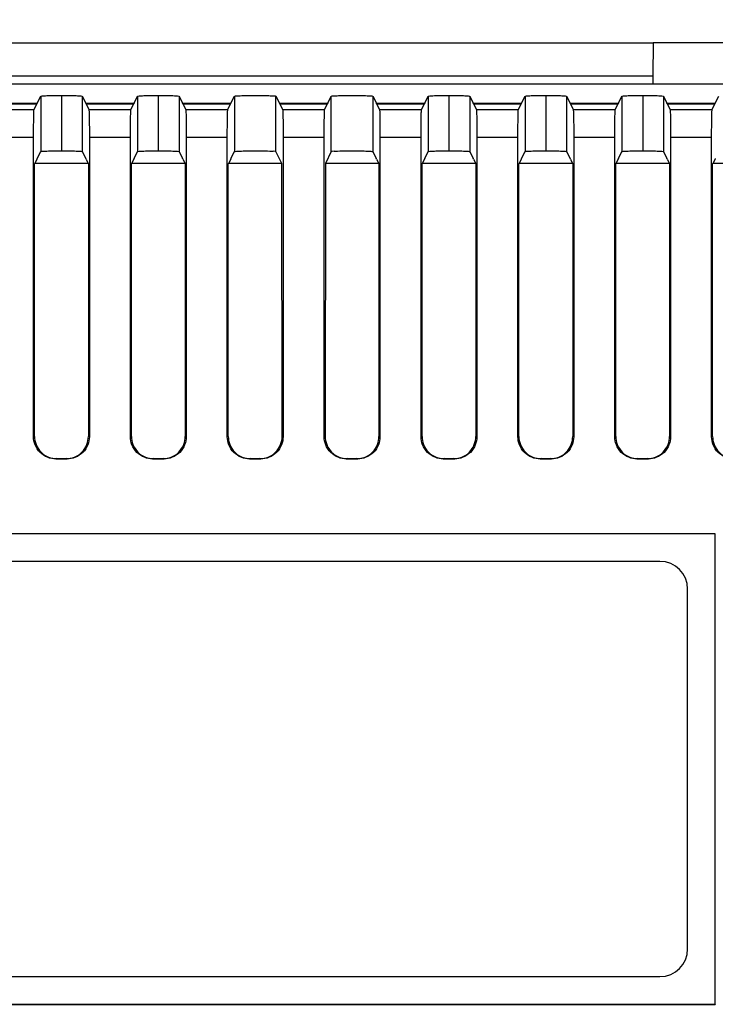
# Model space of a CAD drawing. Header units: millimetres. Extents: x 6 to 273, y 6 to 210.
# Tile 26 of 52: x 44 to 54, y 127 to 141. Entities that reach past the tile are written whole.
import ezdxf

# ---------------------------------------------------------------- set-up
doc = ezdxf.new("R2010")
doc.units = ezdxf.units.MM
doc.layers.add('DIMENSIONS', color=140, linetype='Continuous')
doc.styles.add('SLDTEXTSTYLE0', font='TXT', dxfattribs={"width": 0.7})
doc.dimstyles.new('SLDDIMSTYLE0', dxfattribs={"dimtxt": 2.158008, "dimasz": 3.302, "dimexe": 0, "dimexo": 0.0625, "dimgap": 0.539502, "dimtad": 0, "dimtih": 1, "dimtoh": 1, "dimdec": 1, "dimlfac": 2.5, "dimrnd": 1e-09, "dimzin": 4, "dimdsep": 46, "dimtxsty": 'SLDTEXTSTYLE0', "dimsah": 1, "dimcen": 0.09, "dimadec": 0, "dimazin": 1, "dimtfac": 1, "dimtdec": 1, "dimtofl": 0, "dimtmove": 0, "dimatfit": 3, "dimfxl": 0, "dimfrac": 2, "dimtolj": 1, "dimtzin": 12, "dimarcsym": 0})

# ---------------------------------------------------------------- blocks, each defined once
blk = doc.blocks.new('_D_12')
at = {"layer": 'DIMENSIONS'}
for p, q in [((26.186, 137.7), (26.186, 157.623)), ((61.385, 137.7), (61.385, 157.623)), ((26.186, 154.448), (37.333, 154.448)), ((40.257, 154.448), (39.533, 154.448)), ((39.533, 154.448), (39.533, 151.018)), ((46.67, 154.448), (47.395, 154.448)), ((47.395, 154.448), (47.395, 151.018)), ((61.385, 154.448), (49.594, 154.448)), ((39.533, 151.018), (40.257, 151.018)), ((47.395, 151.018), (46.67, 151.018))]:
    blk.add_line(p, q, dxfattribs=at)
for points in [[(26.186, 154.448), (29.488, 153.94), (29.488, 154.956)], [(61.385, 154.448), (58.083, 154.956), (58.083, 153.94)]]:
    blk.add_solid(points, dxfattribs=at)
at = {"layer": 'DIMENSIONS', "char_height": 2.1167, "attachment_point": 1, "style": 'SLDTEXTSTYLE0'}
for s, insert in [('88.0', (40.257, 157.66)), ('3.46', (40.257, 153.747))]:
    blk.add_mtext(s, dxfattribs=dict(at, insert=insert))

msp = doc.modelspace()

# ---------------------------------------------------------------- linework, layer by layer
at = {"color": 7, "linetype": 'Continuous', "lineweight": 25}
for p, q in [((34.286, 140.428), (53.286, 140.428)), ((53.286, 140.428), (53.284, 139.95)), ((53.286, 140.43), (54.885, 140.43)), ((53.286, 140.43), (53.286, 140.428)), ((34.288, 139.95), (53.284, 139.95)), ((53.284, 139.95), (53.283, 139.834)), ((43.786, 139.834), (61.186, 139.834)), ((59.789, 139.827), (43.786, 139.827)), ((44.386, 139.554), (44.436, 139.656)), ((44.436, 139.656), (44.436, 138.855)), ((44.736, 139.666), (44.736, 138.866)), ((45.036, 139.656), (45.036, 138.855)), ((45.036, 139.656), (45.087, 139.554)), ((45.786, 139.554), (45.836, 139.656)), ((45.836, 139.656), (45.836, 138.855)), ((46.136, 139.666), (46.136, 138.866)), ((46.436, 139.656), (46.436, 138.855)), ((46.436, 139.656), (46.487, 139.554)), ((47.186, 139.554), (47.236, 139.656)), ((47.236, 139.656), (47.236, 138.855)), ((47.836, 138.855), (47.836, 139.656)), ((47.836, 139.656), (47.887, 139.554)), ((48.586, 139.554), (48.636, 139.656)), ((48.636, 138.855), (48.636, 139.656)), ((49.236, 139.656), (49.236, 138.855)), ((49.236, 139.656), (49.287, 139.554)), ((49.986, 139.554), (50.036, 139.656)), ((50.036, 139.656), (50.036, 138.855)), ((50.336, 139.666), (50.336, 138.866)), ((50.636, 139.656), (50.636, 138.855)), ((50.636, 139.656), (50.687, 139.554)), ((51.386, 139.554), (51.436, 139.656)), ((51.436, 139.656), (51.436, 138.855)), ((51.736, 139.666), (51.736, 138.866)), ((52.036, 139.656), (52.036, 138.855)), ((52.036, 139.656), (52.087, 139.554)), ((52.786, 139.554), (52.836, 139.656)), ((52.836, 139.656), (52.836, 138.855)), ((53.136, 139.666), (53.136, 138.866)), ((53.436, 139.656), (53.436, 138.855)), ((53.436, 139.656), (53.487, 139.554)), ((54.186, 139.554), (54.236, 139.656)), ((43.231, 139.463), (44.34, 139.463)), ((43.786, 139.554), (44.386, 139.554)), ((43.786, 139.546), (44.381, 139.546)), ((44.34, 139.463), (44.381, 139.546)), ((44.386, 139.554), (44.381, 139.546)), ((45.091, 139.546), (45.087, 139.554)), ((45.087, 139.554), (45.786, 139.554)), ((45.091, 139.546), (45.133, 139.463)), ((45.091, 139.546), (45.781, 139.546)), ((45.133, 139.463), (45.74, 139.463)), ((45.74, 139.463), (45.781, 139.546)), ((45.786, 139.554), (45.781, 139.546)), ((46.491, 139.546), (46.487, 139.554)), ((46.487, 139.554), (47.186, 139.554)), ((46.491, 139.546), (46.533, 139.463)), ((46.491, 139.546), (47.181, 139.546)), ((46.533, 139.463), (47.14, 139.463)), ((47.14, 139.463), (47.181, 139.546)), ((47.186, 139.554), (47.181, 139.546)), ((47.891, 139.546), (47.887, 139.554)), ((47.887, 139.554), (48.586, 139.554)), ((47.891, 139.546), (47.933, 139.463)), ((47.891, 139.546), (48.581, 139.546)), ((47.933, 139.463), (48.54, 139.463)), ((48.54, 139.463), (48.581, 139.546)), ((48.586, 139.554), (48.581, 139.546)), ((49.291, 139.546), (49.287, 139.554)), ((49.287, 139.554), (49.986, 139.554)), ((49.291, 139.546), (49.333, 139.463)), ((49.291, 139.546), (49.981, 139.546)), ((49.333, 139.463), (49.94, 139.463)), ((49.94, 139.463), (49.981, 139.546)), ((49.986, 139.554), (49.981, 139.546)), ((50.691, 139.546), (50.687, 139.554)), ((50.687, 139.554), (51.386, 139.554)), ((50.691, 139.546), (50.733, 139.463)), ((50.691, 139.546), (51.381, 139.546)), ((50.733, 139.463), (51.34, 139.463)), ((51.34, 139.463), (51.381, 139.546)), ((51.386, 139.554), (51.381, 139.546)), ((52.091, 139.546), (52.087, 139.554)), ((52.087, 139.554), (52.786, 139.554)), ((52.091, 139.546), (52.133, 139.463)), ((52.091, 139.546), (52.781, 139.546)), ((52.133, 139.463), (52.74, 139.463)), ((52.74, 139.463), (52.781, 139.546)), ((52.786, 139.554), (52.781, 139.546)), ((53.491, 139.546), (53.487, 139.554)), ((53.487, 139.554), (54.186, 139.554)), ((53.491, 139.546), (53.533, 139.463)), ((53.491, 139.546), (54.181, 139.546)), ((53.533, 139.463), (54.14, 139.463)), ((54.14, 139.463), (54.181, 139.546)), ((54.186, 139.554), (54.181, 139.546)), ((43.238, 139.063), (44.333, 139.063)), ((44.333, 134.734), (44.333, 139.063)), ((45.139, 139.063), (45.139, 134.734)), ((45.139, 139.063), (45.733, 139.063)), ((45.733, 134.734), (45.733, 139.063)), ((46.539, 139.063), (46.539, 134.734)), ((46.539, 139.063), (47.133, 139.063)), ((47.133, 134.734), (47.133, 139.063)), ((47.939, 139.063), (47.939, 134.734)), ((47.939, 139.063), (48.533, 139.063)), ((48.533, 134.734), (48.533, 139.063)), ((49.339, 139.063), (49.339, 134.734)), ((49.339, 139.063), (49.933, 139.063)), ((49.933, 134.734), (49.933, 139.063)), ((50.739, 139.063), (50.739, 134.734)), ((50.739, 139.063), (51.333, 139.063)), ((51.333, 134.734), (51.333, 139.063)), ((52.139, 139.063), (52.139, 134.734)), ((52.139, 139.063), (52.733, 139.063)), ((52.733, 134.734), (52.733, 139.063)), ((53.539, 139.063), (53.539, 134.734)), ((53.539, 139.063), (54.133, 139.063)), ((54.133, 134.734), (54.133, 139.063)), ((44.382, 138.746), (44.35, 138.682)), ((44.386, 138.755), (44.382, 138.746)), ((44.386, 138.755), (44.436, 138.855)), ((45.036, 138.855), (45.086, 138.755)), ((45.091, 138.746), (45.086, 138.755)), ((45.091, 138.746), (45.123, 138.682)), ((45.782, 138.746), (45.75, 138.682)), ((45.786, 138.755), (45.782, 138.746)), ((45.786, 138.755), (45.836, 138.855)), ((46.436, 138.855), (46.486, 138.755)), ((46.491, 138.746), (46.486, 138.755)), ((46.491, 138.746), (46.523, 138.682)), ((47.182, 138.746), (47.15, 138.682)), ((47.186, 138.755), (47.182, 138.746)), ((47.186, 138.755), (47.236, 138.855)), ((47.923, 138.682), (47.836, 138.855)), ((48.636, 138.855), (48.55, 138.682)), ((49.236, 138.855), (49.286, 138.755)), ((49.291, 138.746), (49.286, 138.755)), ((49.291, 138.746), (49.323, 138.682)), ((49.982, 138.746), (49.95, 138.682)), ((49.986, 138.755), (49.982, 138.746)), ((49.986, 138.755), (50.036, 138.855)), ((50.636, 138.855), (50.686, 138.755)), ((50.691, 138.746), (50.686, 138.755)), ((50.691, 138.746), (50.723, 138.682)), ((51.382, 138.746), (51.35, 138.682)), ((51.386, 138.755), (51.382, 138.746)), ((51.386, 138.755), (51.436, 138.855)), ((52.036, 138.855), (52.086, 138.755)), ((52.091, 138.746), (52.086, 138.755)), ((52.091, 138.746), (52.123, 138.682)), ((52.782, 138.746), (52.75, 138.682)), ((52.786, 138.755), (52.782, 138.746)), ((52.786, 138.755), (52.836, 138.855)), ((53.436, 138.855), (53.486, 138.755)), ((53.491, 138.746), (53.486, 138.755)), ((53.491, 138.746), (53.523, 138.682)), ((54.182, 138.746), (54.149, 138.681)), ((54.186, 138.755), (54.182, 138.746)), ((44.347, 138.677), (44.35, 138.682)), ((44.347, 134.737), (44.347, 138.677)), ((45.123, 138.682), (44.35, 138.682)), ((45.123, 138.682), (45.125, 138.677)), ((45.125, 138.677), (45.125, 134.737)), ((45.747, 138.677), (45.75, 138.682)), ((45.747, 134.737), (45.747, 138.677)), ((46.523, 138.682), (45.75, 138.682)), ((46.523, 138.682), (46.525, 138.677)), ((46.525, 138.677), (46.525, 134.737)), ((47.147, 138.677), (47.15, 138.682)), ((47.147, 134.737), (47.147, 138.677)), ((47.923, 138.682), (47.15, 138.682)), ((47.924, 134.726), (47.923, 138.682)), ((48.55, 138.682), (48.549, 134.729)), ((49.323, 138.682), (48.55, 138.682)), ((49.323, 138.682), (49.325, 138.677)), ((49.325, 138.677), (49.325, 134.737)), ((49.947, 138.677), (49.95, 138.682)), ((49.947, 134.737), (49.947, 138.677)), ((50.723, 138.682), (49.95, 138.682)), ((50.723, 138.682), (50.725, 138.677)), ((50.725, 138.677), (50.725, 134.737)), ((51.347, 138.677), (51.35, 138.682)), ((51.347, 134.737), (51.347, 138.677)), ((52.123, 138.682), (51.35, 138.682)), ((52.123, 138.682), (52.125, 138.677)), ((52.125, 138.677), (52.125, 134.737)), ((52.747, 138.677), (52.75, 138.682)), ((52.747, 134.737), (52.747, 138.677)), ((53.523, 138.682), (52.75, 138.682)), ((53.523, 138.682), (53.525, 138.677)), ((53.525, 138.677), (53.525, 134.737)), ((54.147, 138.677), (54.149, 138.681)), ((54.147, 134.737), (54.147, 138.677)), ((54.908, 138.681), (54.149, 138.681)), ((44.333, 134.734), (44.347, 134.737)), ((45.125, 134.737), (45.139, 134.734)), ((45.733, 134.734), (45.747, 134.737)), ((46.525, 134.737), (46.539, 134.734)), ((47.133, 134.734), (47.147, 134.737)), ((47.925, 134.737), (47.939, 134.734)), ((48.533, 134.734), (48.547, 134.737)), ((49.325, 134.737), (49.339, 134.734)), ((49.933, 134.734), (49.947, 134.737)), ((50.725, 134.737), (50.739, 134.734)), ((51.333, 134.734), (51.347, 134.737)), ((52.125, 134.737), (52.139, 134.734)), ((52.733, 134.734), (52.747, 134.737)), ((53.525, 134.737), (53.539, 134.734)), ((54.133, 134.734), (54.147, 134.737)), ((44.667, 134.417), (44.653, 134.414)), ((44.653, 134.414), (44.819, 134.414)), ((44.667, 134.417), (44.805, 134.417)), ((44.819, 134.414), (44.805, 134.417)), ((46.067, 134.417), (46.053, 134.414)), ((46.053, 134.414), (46.219, 134.414)), ((46.067, 134.417), (46.205, 134.417)), ((46.219, 134.414), (46.205, 134.417)), ((47.467, 134.417), (47.453, 134.414)), ((47.453, 134.414), (47.619, 134.414)), ((47.467, 134.417), (47.605, 134.417)), ((47.619, 134.414), (47.605, 134.417)), ((48.867, 134.417), (48.853, 134.414)), ((48.853, 134.414), (49.019, 134.414)), ((48.867, 134.417), (49.005, 134.417)), ((49.019, 134.414), (49.005, 134.417)), ((50.267, 134.417), (50.253, 134.414)), ((50.253, 134.414), (50.419, 134.414)), ((50.267, 134.417), (50.405, 134.417)), ((50.419, 134.414), (50.405, 134.417)), ((51.667, 134.417), (51.653, 134.414)), ((51.653, 134.414), (51.819, 134.414)), ((51.667, 134.417), (51.805, 134.417)), ((51.819, 134.414), (51.805, 134.417)), ((53.067, 134.417), (53.053, 134.414)), ((53.053, 134.414), (53.219, 134.414)), ((53.067, 134.417), (53.205, 134.417)), ((53.219, 134.414), (53.205, 134.417)), ((54.186, 133.331), (33.386, 133.331)), ((54.185, 133.331), (33.386, 133.331)), ((54.185, 133.331), (54.186, 133.331)), ((54.185, 126.532), (54.185, 133.331)), ((54.186, 126.531), (54.186, 133.331)), ((53.385, 132.932), (34.185, 132.932)), ((53.785, 127.332), (53.785, 132.532)), ((34.185, 126.932), (53.385, 126.932)), ((33.386, 126.532), (54.185, 126.532)), ((33.386, 126.531), (54.186, 126.531)), ((54.185, 126.532), (54.186, 126.531))]:
    msp.add_line(p, q, dxfattribs=at)
for centre, start, end in [((53.385, 132.532), 0, 90), ((53.385, 127.332), 270, 0)]:
    msp.add_arc(centre, 0.4, start, end, dxfattribs=at)
for centre, start_param, end_param in [((47.536, 138.855), 0.017453, 0.522315), ((48.936, 138.855), 2.619278, 3.124139)]:
    msp.add_ellipse(centre, major_axis=(0.3, 0), ratio=0.034921, start_param=start_param, end_param=end_param, dxfattribs=at)
for points, knots in [([(44.436, 139.656), (44.437, 139.657), (44.444, 139.658), (44.474, 139.661), (44.497, 139.662), (44.555, 139.664), (44.59, 139.665), (44.663, 139.666), (44.701, 139.666), (44.736, 139.666)], [0, 0, 0, 0, 0.25, 0.25, 0.5, 0.5, 0.75, 0.75, 1, 1, 1, 1]), ([(44.736, 139.666), (44.771, 139.666), (44.809, 139.666), (44.882, 139.665), (44.917, 139.664), (44.976, 139.662), (44.999, 139.661), (45.029, 139.658), (45.036, 139.657), (45.036, 139.656)], [0, 0, 0, 0, 0.25, 0.25, 0.5, 0.5, 0.75, 0.75, 1, 1, 1, 1]), ([(45.836, 139.656), (45.837, 139.657), (45.844, 139.658), (45.874, 139.661), (45.897, 139.662), (45.955, 139.664), (45.99, 139.665), (46.063, 139.666), (46.101, 139.666), (46.136, 139.666)], [0, 0, 0, 0, 0.25, 0.25, 0.5, 0.5, 0.75, 0.75, 1, 1, 1, 1]), ([(46.136, 139.666), (46.171, 139.666), (46.209, 139.666), (46.282, 139.665), (46.317, 139.664), (46.376, 139.662), (46.399, 139.661), (46.429, 139.658), (46.436, 139.657), (46.436, 139.656)], [0, 0, 0, 0, 0.25, 0.25, 0.5, 0.5, 0.75, 0.75, 1, 1, 1, 1]), ([(47.236, 139.656), (47.237, 139.657), (47.24, 139.658), (47.259, 139.66), (47.275, 139.661), (47.323, 139.663), (47.356, 139.664), (47.438, 139.666), (47.487, 139.666), (47.585, 139.666), (47.634, 139.666), (47.716, 139.664), (47.75, 139.663), (47.798, 139.661), (47.813, 139.66), (47.832, 139.658), (47.836, 139.657), (47.836, 139.656)], [0, 0, 0, 0, 0.125, 0.125, 0.25, 0.25, 0.375, 0.375, 0.5, 0.5, 0.625, 0.625, 0.75, 0.75, 0.875, 0.875, 1, 1, 1, 1]), ([(48.636, 139.656), (48.637, 139.657), (48.64, 139.658), (48.659, 139.66), (48.675, 139.661), (48.723, 139.663), (48.756, 139.664), (48.838, 139.666), (48.887, 139.666), (48.985, 139.666), (49.034, 139.666), (49.116, 139.664), (49.15, 139.663), (49.198, 139.661), (49.213, 139.66), (49.232, 139.658), (49.236, 139.657), (49.236, 139.656)], [0, 0, 0, 0, 0.125, 0.125, 0.25, 0.25, 0.375, 0.375, 0.5, 0.5, 0.625, 0.625, 0.75, 0.75, 0.875, 0.875, 1, 1, 1, 1]), ([(50.036, 139.656), (50.037, 139.657), (50.044, 139.658), (50.074, 139.661), (50.097, 139.662), (50.155, 139.664), (50.19, 139.665), (50.263, 139.666), (50.301, 139.666), (50.336, 139.666)], [0, 0, 0, 0, 0.25, 0.25, 0.5, 0.5, 0.75, 0.75, 1, 1, 1, 1]), ([(50.336, 139.666), (50.371, 139.666), (50.409, 139.666), (50.482, 139.665), (50.517, 139.664), (50.576, 139.662), (50.599, 139.661), (50.629, 139.658), (50.636, 139.657), (50.636, 139.656)], [0, 0, 0, 0, 0.25, 0.25, 0.5, 0.5, 0.75, 0.75, 1, 1, 1, 1]), ([(51.436, 139.656), (51.437, 139.657), (51.444, 139.658), (51.474, 139.661), (51.497, 139.662), (51.555, 139.664), (51.59, 139.665), (51.663, 139.666), (51.701, 139.666), (51.736, 139.666)], [0, 0, 0, 0, 0.25, 0.25, 0.5, 0.5, 0.75, 0.75, 1, 1, 1, 1]), ([(51.736, 139.666), (51.771, 139.666), (51.809, 139.666), (51.882, 139.665), (51.917, 139.664), (51.976, 139.662), (51.999, 139.661), (52.029, 139.658), (52.036, 139.657), (52.036, 139.656)], [0, 0, 0, 0, 0.25, 0.25, 0.5, 0.5, 0.75, 0.75, 1, 1, 1, 1]), ([(52.836, 139.656), (52.837, 139.657), (52.844, 139.658), (52.874, 139.661), (52.897, 139.662), (52.955, 139.664), (52.99, 139.665), (53.063, 139.666), (53.101, 139.666), (53.136, 139.666)], [0, 0, 0, 0, 0.25, 0.25, 0.5, 0.5, 0.75, 0.75, 1, 1, 1, 1]), ([(53.136, 139.666), (53.171, 139.666), (53.209, 139.666), (53.282, 139.665), (53.317, 139.664), (53.376, 139.662), (53.399, 139.661), (53.429, 139.658), (53.436, 139.657), (53.436, 139.656)], [0, 0, 0, 0, 0.25, 0.25, 0.5, 0.5, 0.75, 0.75, 1, 1, 1, 1]), ([(44.333, 139.063), (44.333, 139.11), (44.333, 139.159), (44.334, 139.256), (44.335, 139.302), (44.336, 139.38), (44.337, 139.411), (44.338, 139.452), (44.339, 139.462), (44.34, 139.463)], [0, 0, 0, 0, 0.25, 0.25, 0.5, 0.5, 0.75, 0.75, 1, 1, 1, 1]), ([(45.133, 139.463), (45.133, 139.462), (45.134, 139.452), (45.136, 139.411), (45.137, 139.38), (45.138, 139.302), (45.139, 139.256), (45.139, 139.159), (45.139, 139.11), (45.139, 139.063)], [0, 0, 0, 0, 0.25, 0.25, 0.5, 0.5, 0.75, 0.75, 1, 1, 1, 1]), ([(45.733, 139.063), (45.733, 139.11), (45.733, 139.159), (45.734, 139.256), (45.735, 139.302), (45.736, 139.38), (45.737, 139.411), (45.738, 139.452), (45.739, 139.462), (45.74, 139.463)], [0, 0, 0, 0, 0.25, 0.25, 0.5, 0.5, 0.75, 0.75, 1, 1, 1, 1]), ([(46.533, 139.463), (46.533, 139.462), (46.534, 139.452), (46.536, 139.411), (46.537, 139.38), (46.538, 139.302), (46.539, 139.256), (46.539, 139.159), (46.539, 139.11), (46.539, 139.063)], [0, 0, 0, 0, 0.25, 0.25, 0.5, 0.5, 0.75, 0.75, 1, 1, 1, 1]), ([(47.133, 139.063), (47.133, 139.11), (47.133, 139.159), (47.134, 139.256), (47.135, 139.302), (47.136, 139.38), (47.137, 139.411), (47.138, 139.452), (47.139, 139.462), (47.14, 139.463)], [0, 0, 0, 0, 0.25, 0.25, 0.5, 0.5, 0.75, 0.75, 1, 1, 1, 1]), ([(47.933, 139.463), (47.933, 139.462), (47.934, 139.452), (47.936, 139.411), (47.937, 139.38), (47.938, 139.302), (47.939, 139.256), (47.939, 139.159), (47.939, 139.11), (47.939, 139.063)], [0, 0, 0, 0, 0.25, 0.25, 0.5, 0.5, 0.75, 0.75, 1, 1, 1, 1]), ([(48.533, 139.063), (48.533, 139.11), (48.533, 139.159), (48.534, 139.256), (48.535, 139.302), (48.536, 139.38), (48.537, 139.411), (48.538, 139.452), (48.539, 139.462), (48.54, 139.463)], [0, 0, 0, 0, 0.25, 0.25, 0.5, 0.5, 0.75, 0.75, 1, 1, 1, 1]), ([(49.333, 139.463), (49.333, 139.462), (49.334, 139.452), (49.336, 139.411), (49.337, 139.38), (49.338, 139.302), (49.339, 139.256), (49.339, 139.159), (49.339, 139.11), (49.339, 139.063)], [0, 0, 0, 0, 0.25, 0.25, 0.5, 0.5, 0.75, 0.75, 1, 1, 1, 1]), ([(49.933, 139.063), (49.933, 139.11), (49.933, 139.159), (49.934, 139.256), (49.935, 139.302), (49.936, 139.38), (49.937, 139.411), (49.938, 139.452), (49.939, 139.462), (49.94, 139.463)], [0, 0, 0, 0, 0.25, 0.25, 0.5, 0.5, 0.75, 0.75, 1, 1, 1, 1]), ([(50.733, 139.463), (50.733, 139.462), (50.734, 139.452), (50.736, 139.411), (50.737, 139.38), (50.738, 139.302), (50.739, 139.256), (50.739, 139.159), (50.739, 139.11), (50.739, 139.063)], [0, 0, 0, 0, 0.25, 0.25, 0.5, 0.5, 0.75, 0.75, 1, 1, 1, 1]), ([(51.333, 139.063), (51.333, 139.11), (51.333, 139.159), (51.334, 139.256), (51.335, 139.302), (51.336, 139.38), (51.337, 139.411), (51.338, 139.452), (51.339, 139.462), (51.34, 139.463)], [0, 0, 0, 0, 0.25, 0.25, 0.5, 0.5, 0.75, 0.75, 1, 1, 1, 1]), ([(52.133, 139.463), (52.133, 139.462), (52.134, 139.452), (52.136, 139.411), (52.137, 139.38), (52.138, 139.302), (52.139, 139.256), (52.139, 139.159), (52.139, 139.11), (52.139, 139.063)], [0, 0, 0, 0, 0.25, 0.25, 0.5, 0.5, 0.75, 0.75, 1, 1, 1, 1]), ([(52.733, 139.063), (52.733, 139.11), (52.733, 139.159), (52.734, 139.256), (52.735, 139.302), (52.736, 139.38), (52.737, 139.411), (52.738, 139.452), (52.739, 139.462), (52.74, 139.463)], [0, 0, 0, 0, 0.25, 0.25, 0.5, 0.5, 0.75, 0.75, 1, 1, 1, 1]), ([(53.533, 139.463), (53.533, 139.462), (53.534, 139.452), (53.536, 139.411), (53.537, 139.38), (53.538, 139.302), (53.539, 139.256), (53.539, 139.159), (53.539, 139.11), (53.539, 139.063)], [0, 0, 0, 0, 0.25, 0.25, 0.5, 0.5, 0.75, 0.75, 1, 1, 1, 1]), ([(54.133, 139.063), (54.133, 139.11), (54.133, 139.159), (54.134, 139.256), (54.135, 139.302), (54.136, 139.38), (54.137, 139.411), (54.138, 139.452), (54.139, 139.462), (54.14, 139.463)], [0, 0, 0, 0, 0.25, 0.25, 0.5, 0.5, 0.75, 0.75, 1, 1, 1, 1]), ([(44.436, 138.855), (44.437, 138.857), (44.444, 138.858), (44.474, 138.86), (44.497, 138.862), (44.555, 138.864), (44.59, 138.864), (44.663, 138.865), (44.701, 138.866), (44.736, 138.866)], [0, 0, 0, 0, 0.25, 0.25, 0.5, 0.5, 0.75, 0.75, 1, 1, 1, 1]), ([(44.736, 138.866), (44.771, 138.866), (44.809, 138.865), (44.882, 138.864), (44.917, 138.864), (44.976, 138.862), (44.999, 138.86), (45.029, 138.858), (45.036, 138.857), (45.036, 138.855)], [0, 0, 0, 0, 0.25, 0.25, 0.5, 0.5, 0.75, 0.75, 1, 1, 1, 1]), ([(45.836, 138.855), (45.837, 138.857), (45.844, 138.858), (45.874, 138.86), (45.897, 138.862), (45.955, 138.864), (45.99, 138.864), (46.063, 138.865), (46.101, 138.866), (46.136, 138.866)], [0, 0, 0, 0, 0.25, 0.25, 0.5, 0.5, 0.75, 0.75, 1, 1, 1, 1]), ([(46.136, 138.866), (46.171, 138.866), (46.209, 138.865), (46.282, 138.864), (46.317, 138.864), (46.376, 138.862), (46.399, 138.86), (46.429, 138.858), (46.436, 138.857), (46.436, 138.855)], [0, 0, 0, 0, 0.25, 0.25, 0.5, 0.5, 0.75, 0.75, 1, 1, 1, 1]), ([(47.236, 138.855), (47.237, 138.857), (47.25, 138.859), (47.306, 138.862), (47.33, 138.863), (47.39, 138.864), (47.425, 138.865), (47.498, 138.866), (47.537, 138.866), (47.61, 138.865), (47.644, 138.865), (47.733, 138.863), (47.772, 138.862), (47.796, 138.86)], [0, 0, 0, 0, 0.25, 0.25, 0.375, 0.375, 0.5, 0.5, 0.625, 0.625, 0.75, 0.75, 1, 1, 1, 1]), ([(48.676, 138.86), (48.7, 138.862), (48.74, 138.863), (48.829, 138.865), (48.863, 138.865), (48.936, 138.866), (48.974, 138.866), (49.048, 138.865), (49.083, 138.864), (49.142, 138.863), (49.167, 138.862), (49.222, 138.859), (49.235, 138.857), (49.236, 138.855)], [0, 0, 0, 0, 0.25, 0.25, 0.375, 0.375, 0.5, 0.5, 0.625, 0.625, 0.75, 0.75, 1, 1, 1, 1]), ([(50.036, 138.855), (50.037, 138.857), (50.044, 138.858), (50.074, 138.86), (50.097, 138.862), (50.155, 138.864), (50.19, 138.864), (50.263, 138.865), (50.301, 138.866), (50.336, 138.866)], [0, 0, 0, 0, 0.25, 0.25, 0.5, 0.5, 0.75, 0.75, 1, 1, 1, 1]), ([(50.336, 138.866), (50.371, 138.866), (50.409, 138.865), (50.482, 138.864), (50.517, 138.864), (50.576, 138.862), (50.599, 138.86), (50.629, 138.858), (50.636, 138.857), (50.636, 138.855)], [0, 0, 0, 0, 0.25, 0.25, 0.5, 0.5, 0.75, 0.75, 1, 1, 1, 1]), ([(51.436, 138.855), (51.437, 138.857), (51.444, 138.858), (51.474, 138.86), (51.497, 138.862), (51.555, 138.864), (51.59, 138.864), (51.663, 138.865), (51.701, 138.866), (51.736, 138.866)], [0, 0, 0, 0, 0.25, 0.25, 0.5, 0.5, 0.75, 0.75, 1, 1, 1, 1]), ([(51.736, 138.866), (51.771, 138.866), (51.809, 138.865), (51.882, 138.864), (51.917, 138.864), (51.976, 138.862), (51.999, 138.86), (52.029, 138.858), (52.036, 138.857), (52.036, 138.855)], [0, 0, 0, 0, 0.25, 0.25, 0.5, 0.5, 0.75, 0.75, 1, 1, 1, 1]), ([(52.836, 138.855), (52.837, 138.857), (52.844, 138.858), (52.874, 138.86), (52.897, 138.862), (52.955, 138.864), (52.99, 138.864), (53.063, 138.865), (53.101, 138.866), (53.136, 138.866)], [0, 0, 0, 0, 0.25, 0.25, 0.5, 0.5, 0.75, 0.75, 1, 1, 1, 1]), ([(53.136, 138.866), (53.171, 138.866), (53.209, 138.865), (53.282, 138.864), (53.317, 138.864), (53.376, 138.862), (53.399, 138.86), (53.429, 138.858), (53.436, 138.857), (53.436, 138.855)], [0, 0, 0, 0, 0.25, 0.25, 0.5, 0.5, 0.75, 0.75, 1, 1, 1, 1]), ([(44.653, 134.414), (44.616, 134.414), (44.575, 134.421), (44.496, 134.452), (44.458, 134.476), (44.396, 134.539), (44.371, 134.577), (44.34, 134.655), (44.333, 134.696), (44.333, 134.734)], [0, 0, 0, 0, 0.25, 0.25, 0.5, 0.5, 0.75, 0.75, 1, 1, 1, 1]), ([(44.347, 134.737), (44.347, 134.7), (44.354, 134.659), (44.385, 134.58), (44.41, 134.542), (44.472, 134.48), (44.51, 134.455), (44.589, 134.424), (44.63, 134.417), (44.667, 134.417)], [0, 0, 0, 0, 0.25, 0.25, 0.5, 0.5, 0.75, 0.75, 1, 1, 1, 1]), ([(44.805, 134.417), (44.843, 134.417), (44.884, 134.424), (44.963, 134.455), (45, 134.48), (45.063, 134.542), (45.087, 134.58), (45.118, 134.659), (45.125, 134.7), (45.125, 134.737)], [0, 0, 0, 0, 0.25, 0.25, 0.5, 0.5, 0.75, 0.75, 1, 1, 1, 1]), ([(45.139, 134.734), (45.139, 134.696), (45.132, 134.655), (45.101, 134.577), (45.077, 134.539), (45.014, 134.476), (44.976, 134.452), (44.898, 134.421), (44.857, 134.414), (44.819, 134.414)], [0, 0, 0, 0, 0.25, 0.25, 0.5, 0.5, 0.75, 0.75, 1, 1, 1, 1]), ([(46.053, 134.414), (46.016, 134.414), (45.975, 134.421), (45.896, 134.452), (45.858, 134.476), (45.796, 134.539), (45.771, 134.577), (45.74, 134.655), (45.733, 134.696), (45.733, 134.734)], [0, 0, 0, 0, 0.25, 0.25, 0.5, 0.5, 0.75, 0.75, 1, 1, 1, 1]), ([(45.747, 134.737), (45.747, 134.7), (45.754, 134.659), (45.785, 134.58), (45.81, 134.542), (45.872, 134.48), (45.91, 134.455), (45.989, 134.424), (46.03, 134.417), (46.067, 134.417)], [0, 0, 0, 0, 0.25, 0.25, 0.5, 0.5, 0.75, 0.75, 1, 1, 1, 1]), ([(46.205, 134.417), (46.243, 134.417), (46.284, 134.424), (46.363, 134.455), (46.4, 134.48), (46.463, 134.542), (46.487, 134.58), (46.518, 134.659), (46.525, 134.7), (46.525, 134.737)], [0, 0, 0, 0, 0.25, 0.25, 0.5, 0.5, 0.75, 0.75, 1, 1, 1, 1]), ([(46.539, 134.734), (46.539, 134.696), (46.532, 134.655), (46.501, 134.577), (46.477, 134.539), (46.414, 134.476), (46.376, 134.452), (46.298, 134.421), (46.257, 134.414), (46.219, 134.414)], [0, 0, 0, 0, 0.25, 0.25, 0.5, 0.5, 0.75, 0.75, 1, 1, 1, 1]), ([(47.453, 134.414), (47.416, 134.414), (47.375, 134.421), (47.296, 134.452), (47.258, 134.476), (47.196, 134.539), (47.171, 134.577), (47.14, 134.655), (47.133, 134.696), (47.133, 134.734)], [0, 0, 0, 0, 0.25, 0.25, 0.5, 0.5, 0.75, 0.75, 1, 1, 1, 1]), ([(47.147, 134.737), (47.147, 134.7), (47.154, 134.659), (47.185, 134.58), (47.21, 134.542), (47.272, 134.48), (47.31, 134.455), (47.389, 134.424), (47.43, 134.417), (47.467, 134.417)], [0, 0, 0, 0, 0.25, 0.25, 0.5, 0.5, 0.75, 0.75, 1, 1, 1, 1]), ([(47.605, 134.417), (47.643, 134.417), (47.684, 134.424), (47.763, 134.455), (47.8, 134.48), (47.863, 134.542), (47.887, 134.58), (47.918, 134.659), (47.925, 134.7), (47.925, 134.737)], [0, 0, 0, 0, 0.25, 0.25, 0.5, 0.5, 0.75, 0.75, 1, 1, 1, 1]), ([(47.939, 134.734), (47.939, 134.696), (47.932, 134.655), (47.901, 134.577), (47.877, 134.539), (47.814, 134.476), (47.776, 134.452), (47.698, 134.421), (47.657, 134.414), (47.619, 134.414)], [0, 0, 0, 0, 0.25, 0.25, 0.5, 0.5, 0.75, 0.75, 1, 1, 1, 1]), ([(48.853, 134.414), (48.816, 134.414), (48.775, 134.421), (48.696, 134.452), (48.658, 134.476), (48.596, 134.539), (48.571, 134.577), (48.54, 134.655), (48.533, 134.696), (48.533, 134.734)], [0, 0, 0, 0, 0.25, 0.25, 0.5, 0.5, 0.75, 0.75, 1, 1, 1, 1]), ([(48.547, 134.737), (48.547, 134.7), (48.554, 134.659), (48.585, 134.58), (48.61, 134.542), (48.672, 134.48), (48.71, 134.455), (48.789, 134.424), (48.83, 134.417), (48.867, 134.417)], [0, 0, 0, 0, 0.25, 0.25, 0.5, 0.5, 0.75, 0.75, 1, 1, 1, 1]), ([(49.005, 134.417), (49.043, 134.417), (49.084, 134.424), (49.163, 134.455), (49.2, 134.48), (49.263, 134.542), (49.287, 134.58), (49.318, 134.659), (49.325, 134.7), (49.325, 134.737)], [0, 0, 0, 0, 0.25, 0.25, 0.5, 0.5, 0.75, 0.75, 1, 1, 1, 1]), ([(49.339, 134.734), (49.339, 134.696), (49.332, 134.655), (49.301, 134.577), (49.277, 134.539), (49.214, 134.476), (49.176, 134.452), (49.098, 134.421), (49.057, 134.414), (49.019, 134.414)], [0, 0, 0, 0, 0.25, 0.25, 0.5, 0.5, 0.75, 0.75, 1, 1, 1, 1]), ([(50.253, 134.414), (50.216, 134.414), (50.175, 134.421), (50.096, 134.452), (50.058, 134.476), (49.996, 134.539), (49.971, 134.577), (49.94, 134.655), (49.933, 134.696), (49.933, 134.734)], [0, 0, 0, 0, 0.25, 0.25, 0.5, 0.5, 0.75, 0.75, 1, 1, 1, 1]), ([(49.947, 134.737), (49.947, 134.7), (49.954, 134.659), (49.985, 134.58), (50.01, 134.542), (50.072, 134.48), (50.11, 134.455), (50.189, 134.424), (50.23, 134.417), (50.267, 134.417)], [0, 0, 0, 0, 0.25, 0.25, 0.5, 0.5, 0.75, 0.75, 1, 1, 1, 1]), ([(50.405, 134.417), (50.443, 134.417), (50.484, 134.424), (50.563, 134.455), (50.6, 134.48), (50.663, 134.542), (50.687, 134.58), (50.718, 134.659), (50.725, 134.7), (50.725, 134.737)], [0, 0, 0, 0, 0.25, 0.25, 0.5, 0.5, 0.75, 0.75, 1, 1, 1, 1]), ([(50.739, 134.734), (50.739, 134.696), (50.732, 134.655), (50.701, 134.577), (50.677, 134.539), (50.614, 134.476), (50.576, 134.452), (50.498, 134.421), (50.457, 134.414), (50.419, 134.414)], [0, 0, 0, 0, 0.25, 0.25, 0.5, 0.5, 0.75, 0.75, 1, 1, 1, 1]), ([(51.653, 134.414), (51.616, 134.414), (51.575, 134.421), (51.496, 134.452), (51.458, 134.476), (51.396, 134.539), (51.371, 134.577), (51.34, 134.655), (51.333, 134.696), (51.333, 134.734)], [0, 0, 0, 0, 0.25, 0.25, 0.5, 0.5, 0.75, 0.75, 1, 1, 1, 1]), ([(51.347, 134.737), (51.347, 134.7), (51.354, 134.659), (51.385, 134.58), (51.41, 134.542), (51.472, 134.48), (51.51, 134.455), (51.589, 134.424), (51.63, 134.417), (51.667, 134.417)], [0, 0, 0, 0, 0.25, 0.25, 0.5, 0.5, 0.75, 0.75, 1, 1, 1, 1]), ([(51.805, 134.417), (51.843, 134.417), (51.884, 134.424), (51.963, 134.455), (52, 134.48), (52.063, 134.542), (52.087, 134.58), (52.118, 134.659), (52.125, 134.7), (52.125, 134.737)], [0, 0, 0, 0, 0.25, 0.25, 0.5, 0.5, 0.75, 0.75, 1, 1, 1, 1]), ([(52.139, 134.734), (52.139, 134.696), (52.132, 134.655), (52.101, 134.577), (52.077, 134.539), (52.014, 134.476), (51.976, 134.452), (51.898, 134.421), (51.857, 134.414), (51.819, 134.414)], [0, 0, 0, 0, 0.25, 0.25, 0.5, 0.5, 0.75, 0.75, 1, 1, 1, 1]), ([(53.053, 134.414), (53.016, 134.414), (52.975, 134.421), (52.896, 134.452), (52.858, 134.476), (52.796, 134.539), (52.771, 134.577), (52.74, 134.655), (52.733, 134.696), (52.733, 134.734)], [0, 0, 0, 0, 0.25, 0.25, 0.5, 0.5, 0.75, 0.75, 1, 1, 1, 1]), ([(52.747, 134.737), (52.747, 134.7), (52.754, 134.659), (52.785, 134.58), (52.81, 134.542), (52.872, 134.48), (52.91, 134.455), (52.989, 134.424), (53.03, 134.417), (53.067, 134.417)], [0, 0, 0, 0, 0.25, 0.25, 0.5, 0.5, 0.75, 0.75, 1, 1, 1, 1]), ([(53.205, 134.417), (53.243, 134.417), (53.284, 134.424), (53.363, 134.455), (53.4, 134.48), (53.463, 134.542), (53.487, 134.58), (53.518, 134.659), (53.525, 134.7), (53.525, 134.737)], [0, 0, 0, 0, 0.25, 0.25, 0.5, 0.5, 0.75, 0.75, 1, 1, 1, 1]), ([(53.539, 134.734), (53.539, 134.696), (53.532, 134.655), (53.501, 134.577), (53.477, 134.539), (53.414, 134.476), (53.376, 134.452), (53.298, 134.421), (53.257, 134.414), (53.219, 134.414)], [0, 0, 0, 0, 0.25, 0.25, 0.5, 0.5, 0.75, 0.75, 1, 1, 1, 1]), ([(54.453, 134.414), (54.416, 134.414), (54.375, 134.421), (54.296, 134.452), (54.258, 134.476), (54.196, 134.539), (54.171, 134.577), (54.14, 134.655), (54.133, 134.696), (54.133, 134.734)], [0, 0, 0, 0, 0.25, 0.25, 0.5, 0.5, 0.75, 0.75, 1, 1, 1, 1]), ([(54.147, 134.737), (54.147, 134.7), (54.154, 134.659), (54.185, 134.58), (54.21, 134.542), (54.272, 134.48), (54.31, 134.455), (54.389, 134.424), (54.43, 134.417), (54.467, 134.417)], [0, 0, 0, 0, 0.25, 0.25, 0.5, 0.5, 0.75, 0.75, 1, 1, 1, 1])]:
    msp.add_open_spline(points, degree=3, knots=knots, dxfattribs=at)

# ---------------------------------------------------------------- dimensions: what is measured, and where the dimension line sits
at = {"layer": 'DIMENSIONS'}
dim = msp.add_linear_dim(base=(61.385, 154.448), p1=(26.186, 136.43), p2=(61.385, 136.43), angle=0, dimstyle='SLDDIMSTYLE0', dxfattribs=at)
dim.commit()
dim.dimension.update_dxf_attribs({"geometry": '_D_12', "text_midpoint": (43.464, 154.448), "dimtype": 160})

doc.saveas('drawing.dxf')
